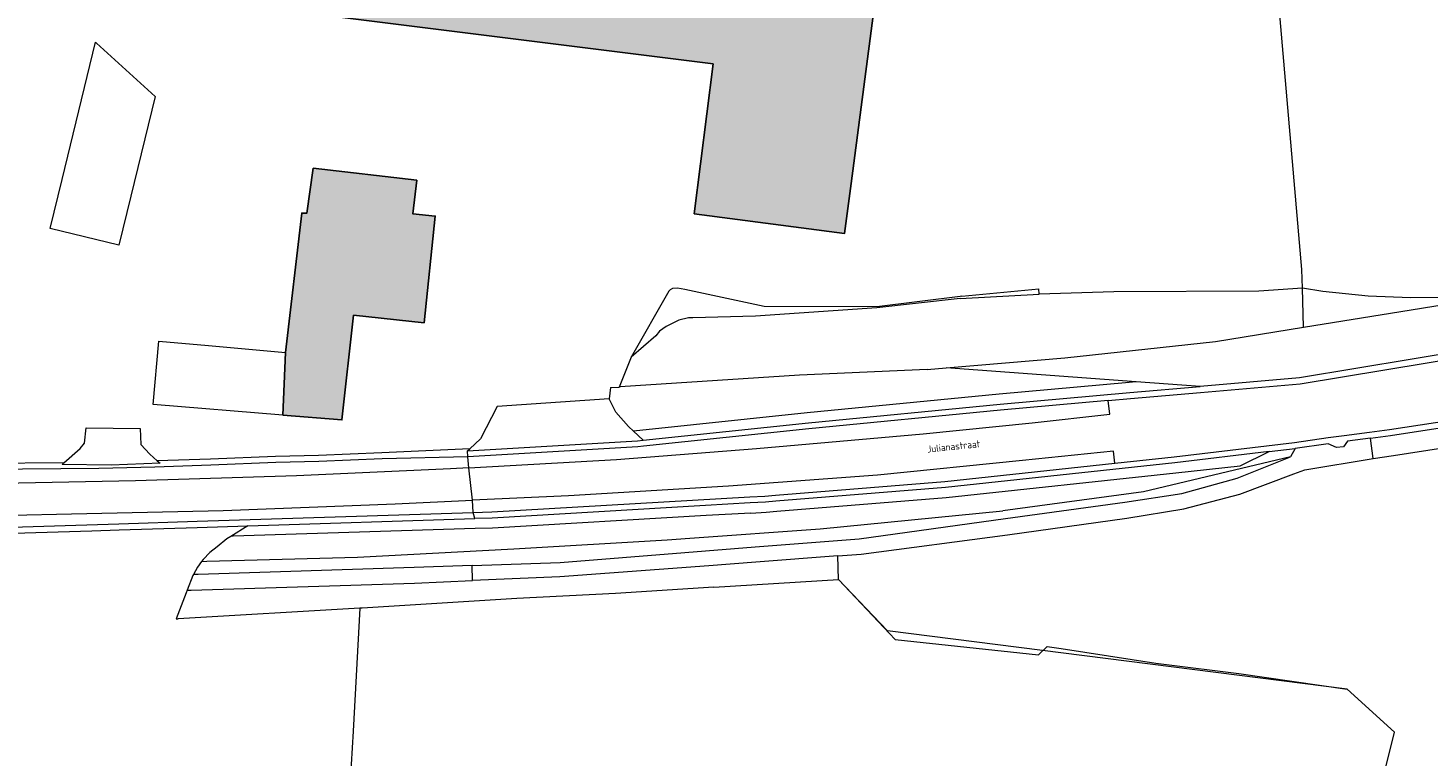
# Model space of a CAD drawing. Header units: metres. Extents: x 191562 to 192551, y 309453 to 310109.
# Tile 3 of 49: x 191644 to 191782, y 309586 to 309658. Entities that reach past the tile are written whole.
import ezdxf
from ezdxf.enums import TextEntityAlignment as Align

# ---------------------------------------------------------------- set-up
doc = ezdxf.new("R2010")
doc.units = ezdxf.units.M
for name, color, linetype, lineweight in [('B-WE-GR-BEPLANTING_CULTUUR_BODEMBEDEKKER-GV', 253, 'Continuous', 9), ('B-WE-GR-BEPLANTING_CULTUUR_HEESTERS-GV', 253, 'Continuous', 9), ('B-WE-GR-GRAS-GV', 253, 'Continuous', 9), ('B-WE-GR-HAAG-G', 253, 'GR-HAAG1', 9), ('B-WE-GW-TALUD_KRUIN-G', 253, 'Continuous', 9), ('B-WE-IE-TERREINAFSCHEIDING_KUNSTMATIG_HEKWERK-G', 253, 'IE-TERREINAFSCHEIDING-KUNSTMATIG', 9), ('B-WE-OG-BEBOUWING-GV', 250, 'Continuous', 25), ('B-WE-OG-TERREIN_ERF-GV', 253, 'Continuous', 9), ('B-WE-OG-TOPOGRAFIE-T18', 2, 'Continuous', 35), ('B-WE-OG-WEG-GV', 253, 'Continuous', 9), ('B-WE-VH-GESLOTENVERHARDING_ASFALT-GV', 253, 'Continuous', 9), ('B-WE-VH-OPENVERHARDING_SIERBESTRATING-GV', 253, 'Continuous', 9), ('B-WE-VH-OPENVERHARDING_STRAATBAKSTEEN-GV', 253, 'Continuous', 9)]:
    doc.layers.add(name, color=color, linetype=linetype, lineweight=lineweight)
doc.layers.add('B-WE-OG-BEBOUWING-V', color=7, linetype='Continuous', lineweight=5, true_color=0xfff3f2)
doc.styles.add('NLCS-ISO-M200-T18', font='NLCS-ISO.ttf', dxfattribs={"height": 0.36})
doc.linetypes.add('GR-HAAG1', pattern='A,6,[176,NLCS.SHX,S=0.125,R=0,X=0,Y=0],-2', length=8)
doc.linetypes.add('IE-TERREINAFSCHEIDING-KUNSTMATIG', pattern='A,4,[82,NLCS.SHX,S=0.75,R=90,X=0,Y=0],4,-2', length=10)

msp = doc.modelspace()

# ---------------------------------------------------------------- hatches: boundary and pattern name
at = {"layer": 'B-WE-OG-BEBOUWING-V'}
for points in [[(191672.71, 309689.826), (191669.571, 309664.748), (191668.95, 309659.787), (191711.499, 309654.455), (191709.637, 309639.595), (191724.533, 309637.648), (191725.18, 309642.606), (191727.785, 309662.572), (191720.081, 309663.51), (191722.425, 309683.614)], [(191682.858, 309628.781), (191683.963, 309639.376), (191681.75, 309639.593), (191682.136, 309642.927), (191671.876, 309644.115), (191671.238, 309639.66), (191670.742, 309639.674), (191669.137, 309625.836), (191668.869, 309619.642), (191674.724, 309619.159), (191675.88, 309629.539)]]:
    msp.add_hatch(color=256, dxfattribs=at).paths.add_polyline_path(points)

# ---------------------------------------------------------------- linework, layer by layer
at = {"layer": 'B-WE-GR-BEPLANTING_CULTUUR_BODEMBEDEKKER-GV'}
msp.add_lwpolyline([(191709.059, 309629.276), (191708.102, 309629.05), (191706.847, 309628.423), (191706.184, 309627.962), (191705.823, 309627.514), (191703.387, 309625.386)], dxfattribs=at)
at = {"layer": 'B-WE-GR-BEPLANTING_CULTUUR_HEESTERS-GV'}
for points in [[(191687.619, 309604.724), (191696.333, 309605.022), (191708.701, 309606.02), (191715.681, 309606.584), (191725.964, 309607.359), (191740.487, 309609.386), (191752.309, 309611.012), (191757.943, 309611.88), (191763.441, 309613.384), (191768.732, 309615.505), (191754.145, 309612.05), (191740.209, 309610.156)], [(191711.587, 309602.579), (191723.921, 309603.36), (191723.869, 309605.674), (191715.73, 309605.048), (191711.086, 309604.707), (191696.314, 309603.622), (191687.668, 309603.231)], [(191660.806, 309605.137), (191660.397, 309604.579), (191660.005, 309603.834)], [(191659.378, 309602.287), (191659.276, 309602.03), (191658.293, 309599.439), (191658.49, 309599.45)]]:
    msp.add_lwpolyline(points, dxfattribs=at)
at = {"layer": 'B-WE-GR-GRAS-GV'}
for points in [[(191771.928, 309631.887), (191769.893, 309632.225)], [(191774.323, 309592.464), (191728.782, 309598.261), (191723.921, 309603.36)], [(191676.483, 309600.496), (191675.839, 309588.317), (191675.324, 309580.034)], [(191770.596, 309554.424), (191779.019, 309588.196)]]:
    msp.add_lwpolyline(points, dxfattribs=at)
at = {"layer": 'B-WE-GR-HAAG-G'}
for points in [[(191707.249, 309632.061), (191707.122, 309631.913)], [(191707.491, 309632.186), (191707.249, 309632.061)], [(191707.962, 309632.228), (191707.491, 309632.186)], [(191708.684, 309632.097), (191707.962, 309632.228)], [(191710.071, 309631.811), (191708.684, 309632.097)], [(191736.143, 309631.424), (191743.781, 309632.165)], [(191707.122, 309631.913), (191703.387, 309625.386)], [(191716.559, 309630.419), (191710.071, 309631.811)], [(191727.719, 309630.369), (191716.559, 309630.419)], [(191703.387, 309625.386), (191702.194, 309622.427)], [(191711.587, 309602.579), (191701.821, 309601.96), (191692.06, 309601.45), (191676.73, 309600.51), (191676.483, 309600.496), (191658.49, 309599.45)]]:
    msp.add_lwpolyline(points, dxfattribs=at)
at = {"layer": 'B-WE-GW-TALUD_KRUIN-G'}
for points in [[(191769.893, 309632.225), (191765.563, 309631.922), (191751.221, 309631.87), (191743.82, 309631.617)], [(191735.996, 309631.209), (191727.718, 309630.269), (191715.715, 309629.451), (191709.502, 309629.296), (191709.059, 309629.276)], [(191788.247, 309631.298), (191780.595, 309631.283), (191776.422, 309631.43), (191771.928, 309631.887)], [(191660.806, 309605.137), (191661.342, 309605.152), (191676.275, 309605.559), (191691.741, 309606.374), (191706.944, 309607.287), (191709.196, 309607.447), (191722.099, 309608.364), (191740.209, 309610.156)]]:
    msp.add_lwpolyline(points, dxfattribs=at)
at = {"layer": 'B-WE-IE-TERREINAFSCHEIDING_KUNSTMATIG_HEKWERK-G'}
for points in [[(191769.843, 309634.066), (191767.519, 309660.873)], [(191769.893, 309632.225), (191769.843, 309634.066)], [(191769.996, 309628.346), (191769.893, 309632.225)], [(191735.993, 309631.409), (191727.719, 309630.369)], [(191736.143, 309631.424), (191735.993, 309631.409)], [(191769.996, 309628.346), (191779.65, 309629.906), (191788.247, 309631.298), (191790.488, 309631.661)], [(191732.697, 309624.149), (191734.597, 309624.311), (191746.35, 309625.314), (191761.272, 309626.936), (191769.996, 309628.346)], [(191701.331, 309622.371), (191702.194, 309622.427)], [(191723.921, 309603.36), (191729.528, 309597.394), (191743.756, 309595.885), (191744.61, 309596.702), (191745.977, 309596.493), (191755.388, 309595.057), (191756.16, 309594.96), (191763.593, 309594.031), (191774.323, 309592.464), (191779.019, 309588.196)]]:
    msp.add_lwpolyline(points, dxfattribs=at)
at = {"layer": 'B-WE-OG-BEBOUWING-GV'}
for points in [[(191672.71, 309689.826), (191669.571, 309664.748), (191668.95, 309659.787), (191711.499, 309654.455), (191709.637, 309639.595), (191724.533, 309637.648), (191725.18, 309642.606), (191727.785, 309662.572), (191720.081, 309663.51), (191722.425, 309683.614)], [(191682.858, 309628.781), (191683.963, 309639.376), (191681.75, 309639.593), (191682.136, 309642.927), (191671.876, 309644.115), (191671.238, 309639.66), (191670.742, 309639.674), (191669.137, 309625.836), (191668.869, 309619.642), (191674.724, 309619.159), (191675.88, 309629.539)]]:
    msp.add_lwpolyline(points, close=True, dxfattribs=at)
at = {"layer": 'B-WE-OG-TERREIN_ERF-GV'}
for points in [[(191720.081, 309663.51), (191727.785, 309662.572), (191725.18, 309642.606), (191724.533, 309637.648), (191709.637, 309639.595), (191711.499, 309654.455), (191668.95, 309659.787), (191669.571, 309664.748), (191672.71, 309689.826), (191722.425, 309683.614)], [(191652.611, 309636.478), (191645.812, 309638.131), (191646.994, 309642.989), (191650.309, 309656.617), (191650.405, 309656.529), (191656.196, 309651.227), (191653.792, 309641.336)], [(191668.869, 309619.642), (191655.999, 309620.704), (191656.571, 309626.983), (191661.505, 309626.533), (191669.137, 309625.836), (191670.742, 309639.674), (191671.238, 309639.66), (191671.876, 309644.115), (191682.136, 309642.927), (191681.75, 309639.593), (191683.963, 309639.376), (191682.858, 309628.781), (191675.88, 309629.539), (191674.724, 309619.159)]]:
    msp.add_lwpolyline(points, close=True, dxfattribs=at)
msp.add_lwpolyline([(191647.165, 309614.908), (191648.777, 309616.339), (191649.224, 309616.863), (191649.381, 309618.368), (191654.71, 309618.327), (191654.787, 309616.729), (191655.667, 309615.761), (191656.422, 309615.097)], dxfattribs=at)
at = {"layer": 'B-WE-OG-WEG-GV'}
for points in [[(191735.996, 309631.209), (191743.82, 309631.617), (191743.781, 309632.165)], [(191732.697, 309624.149), (191720.063, 309623.594), (191702.305, 309622.435), (191702.194, 309622.427)], [(191753.438, 309622.941), (191734.597, 309624.311)], [(191701.331, 309622.371), (191701.19, 309621.258)], [(191715.241, 309609.932), (191716.749, 309610.019), (191717.805, 309610.104), (191734.608, 309611.457), (191757.357, 309613.905), (191763.729, 309614.621), (191766.605, 309616.02), (191757.244, 309614.899), (191734.514, 309612.453), (191717.725, 309611.101), (191716.68, 309611.017), (191715.183, 309610.93), (191710.739, 309610.671), (191689.608, 309609.44), (191687.877, 309609.385)], [(191715.241, 309609.932), (191710.797, 309609.673), (191689.653, 309608.441), (191687.909, 309608.386), (191663.953, 309607.623), (191663.712, 309607.615), (191663.305, 309607.361), (191662.366, 309606.581), (191661.614, 309606.012), (191660.953, 309605.34), (191660.806, 309605.137)], [(191665.403, 309608.67), (191663.712, 309607.615)]]:
    msp.add_lwpolyline(points, dxfattribs=at)
msp.add_lwpolyline([(191703.617, 309618.05), (191704.554, 309617.144), (191720.937, 309618.877), (191739.931, 309620.729), (191752.81, 309621.883), (191759.759, 309622.481), (191753.438, 309622.941), (191752.723, 309622.879), (191739.838, 309621.725), (191720.836, 309619.872)], close=True, dxfattribs=at)
at = {"layer": 'B-WE-VH-GESLOTENVERHARDING_ASFALT-GV'}
for points in [[(191751.294, 309614.862), (191757.176, 309615.495), (191769.108, 309616.924), (191772.452, 309617.41), (191774.021, 309617.616), (191776.547, 309617.951), (191778.535, 309618.228), (191789.166, 309619.844), (191787.972, 309625.773)], [(191687.283, 309614.411), (191701.918, 309615.254), (191715.79, 309616.342), (191732.321, 309617.786), (191743.131, 309618.882), (191750.799, 309619.724), (191750.66, 309621.088), (191739.987, 309620.132), (191720.998, 309618.28), (191704.617, 309616.547), (191704.047, 309616.487), (191687.192, 309615.507)], [(191723.869, 309605.674), (191726.176, 309605.852), (191740.672, 309607.765), (191752.482, 309609.427), (191758.142, 309610.347), (191763.686, 309611.812), (191769.061, 309613.808), (191770.151, 309614.209), (191776.923, 309615.354), (191776.628, 309617.356), (191774.362, 309617.056), (191773.972, 309616.497), (191773.277, 309616.419), (191772.459, 309616.805), (191769.187, 309616.329), (191768.732, 309615.505)], [(191687.283, 309614.411), (191687.192, 309615.507), (191678.697, 309615.32), (191672.421, 309615.044), (191668.166, 309614.93), (191661.725, 309614.686), (191656.171, 309614.491), (191650.641, 309614.344), (191639.253, 309614.238), (191636.91, 309614.196), (191627.238, 309614.044), (191603.632, 309613.743), (191599.58, 309613.692), (191585.798, 309613.516), (191585.875, 309612.153)], [(191687.709, 309609.98), (191689.581, 309610.039), (191715.148, 309611.529), (191716.639, 309611.616), (191717.677, 309611.699), (191734.458, 309613.05), (191751.294, 309614.862), (191751.171, 309616.076), (191742.167, 309615.132), (191727.794, 309613.687), (191713.032, 309612.591), (191697.169, 309611.654), (191687.669, 309611.2)], [(191586.032, 309608.695), (191586.152, 309607.311), (191615.547, 309607.948), (191624.339, 309608.148), (191637.7, 309608.397), (191652.615, 309608.867), (191660.37, 309609.111), (191687.709, 309609.98), (191687.669, 309611.2)]]:
    msp.add_lwpolyline(points, dxfattribs=at)
for points in [[(191585.875, 309612.153), (191586.032, 309608.695), (191593.355, 309608.829), (191606.089, 309609.02), (191620.604, 309609.318), (191631.709, 309609.491), (191646.45, 309609.818), (191662.942, 309610.177), (191679.979, 309610.833), (191687.669, 309611.2), (191687.283, 309614.411), (191685.467, 309614.307), (191670.21, 309613.622), (191654.26, 309613.138), (191637.723, 309612.78), (191618.743, 309612.576), (191599.053, 309612.347)], [(191659.378, 309602.287), (191659.775, 309602.299), (191681.907, 309602.971), (191687.668, 309603.231), (191687.619, 309604.724), (191681.879, 309604.528), (191660.474, 309603.849), (191660.005, 309603.834), (191659.958, 309603.745)]]:
    msp.add_lwpolyline(points, close=True, dxfattribs=at)
at = {"layer": 'B-WE-VH-OPENVERHARDING_SIERBESTRATING-GV'}
for points in [[(191750.66, 309621.088), (191752.862, 309621.285), (191759.81, 309621.883), (191769.685, 309622.733), (191786.439, 309625.516), (191787.972, 309625.773), (191787.848, 309626.36), (191786.34, 309626.108), (191769.61, 309623.329), (191759.759, 309622.481)], [(191703.617, 309618.05), (191703.124, 309618.527), (191701.864, 309619.921), (191701.19, 309621.258), (191690.108, 309620.493), (191688.452, 309617.276), (191687.381, 309616.308)], [(191776.628, 309617.356), (191778.622, 309617.634), (191788.265, 309619.1)], [(191687.157, 309616.106), (191703.998, 309617.085), (191704.554, 309617.144)], [(191687.192, 309615.507), (191687.157, 309616.106), (191687.381, 309616.308), (191678.678, 309615.916), (191672.4, 309615.64), (191668.147, 309615.526), (191661.703, 309615.282), (191656.422, 309615.097), (191656.691, 309614.86), (191651.846, 309614.693), (191646.986, 309614.749), (191647.165, 309614.908), (191639.438, 309614.836), (191639.251, 309614.838), (191636.9, 309614.796), (191627.229, 309614.644), (191604.156, 309614.35), (191603.624, 309614.343), (191603.296, 309614.339), (191599.572, 309614.292), (191599.403, 309614.29), (191585.756, 309614.116), (191585.798, 309613.516)], [(191766.605, 309616.02), (191769.187, 309616.329)], [(191586.152, 309607.311), (191586.233, 309606.712), (191614.169, 309607.318), (191615.56, 309607.348), (191624.351, 309607.548), (191637.715, 309607.797), (191649.937, 309608.182), (191652.634, 309608.267), (191660.389, 309608.511), (191665.403, 309608.67), (191687.877, 309609.385), (191687.709, 309609.98)]]:
    msp.add_lwpolyline(points, dxfattribs=at)
at = {"layer": 'B-WE-VH-OPENVERHARDING_STRAATBAKSTEEN-GV'}
msp.add_lwpolyline([(191776.923, 309615.354), (191778.926, 309615.627), (191788.71, 309617.159), (191793.777, 309617.953), (191794.84, 309618.12), (191801.074, 309619.096), (191801.171, 309621.519), (191799.177, 309621.201), (191799.143, 309621.158)], dxfattribs=at)

# ---------------------------------------------------------------- texts
at = {"layer": 'B-WE-OG-TOPOGRAFIE-T18', "style": 'NLCS-ISO-M200-T18'}
msp.add_text('Julianastraat', height=0.7, rotation=6, dxfattribs=at).set_placement((191735.329, 309616.536), align=Align.MIDDLE)

doc.saveas('drawing.dxf')
